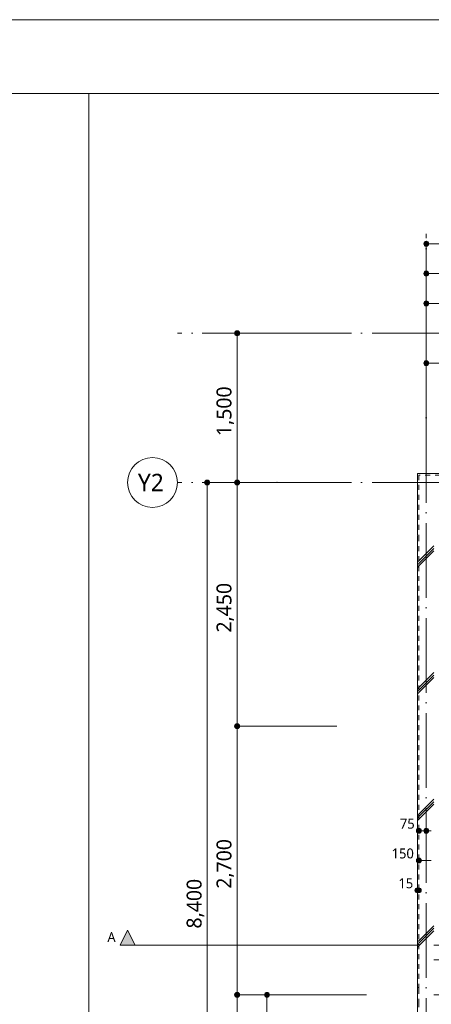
# Model space of a CAD drawing. Header units: millimetres. Extents: x 0 to 841, y 0 to 1188.
# Tile 63 of 98: x 407 to 489, y 990 to 1188. Entities that reach past the tile are written whole.
import ezdxf
from ezdxf.xclip import XClip

# ---------------------------------------------------------------- set-up
doc = ezdxf.new("R2010")
doc.units = ezdxf.units.MM
doc.header["$MEASUREMENT"] = 0
doc.header["$XCLIPFRAME"] = 0
for name, pattern in [('Wipeout_Contour', [1000, 0, -1000]), ('通り芯', [19, 15, -2, 0, -2]), ('ＪＷ点線１', [2, 1, -1])]:
    doc.linetypes.add(name, pattern=pattern)
for name, color, linetype in [('壁-躯体', 7, 'Continuous'), ('寸法', 7, 'Continuous'), ('床', 7, 'Continuous'), ('断面図', 7, 'Continuous'), ('柱', 7, 'Continuous')]:
    doc.layers.add(name, color=color, linetype=linetype)
for name, color, linetype, lineweight in [('壁-躯体_ペン_番号__141', 7, 'Continuous', 15), ('壁-躯体_ペン_番号__41', 7, 'Continuous', 13), ('寸法_ペン_番号__45', 7, 'Continuous', 13), ('寸法_ペン_番号__46', 7, 'Continuous', 13), ('断面図_ペン_番号__25', 7, 'Continuous', 15), ('断面図_ペン_番号__46', 7, 'Continuous', 13), ('解答用紙_1_01_2図中枠・表題欄_ペン_番号__7', 7, 'Continuous', 18), ('解答用紙_1_0_ペン_番号__21', 7, 'Continuous', 18), ('解答用紙_1_Defpoints_ペン_番号__11', 7, 'Continuous', 18), ('通り芯_ペン_番号__138', 7, 'Continuous', 5), ('通り芯_ペン_番号__139', 8, 'Continuous', 5)]:
    doc.layers.add(name, color=color, linetype=linetype, lineweight=lineweight)
for name, color, linetype, lineweight, true_color in [('壁-躯体_ペン_番号__169', 253, 'Continuous', 5, 0xaaaaaa), ('寸法_ペン_番号__85', 251, 'Continuous', 5, 0x6a6a6a), ('床_ペン_番号__89', 251, 'Continuous', 5, 0x6a6a6a), ('断面図_ペン_番号__85', 251, 'Continuous', 5, 0x6a6a6a), ('柱_ペン_番号__169', 253, 'Continuous', 5, 0xaaaaaa)]:
    doc.layers.add(name, color=color, linetype=linetype, lineweight=lineweight, true_color=true_color)
doc.styles.add('GENERATED_STYLE_1', font='meiryo.ttc')
pattern_1 = [(45, (488.263, 926.959), (-12.728, 12.728), []), (45, (488.008, 927.213), (-12.728, 12.728), []), (45, (487.753, 927.468), (-12.728, 12.728), [])]

# ---------------------------------------------------------------- blocks, each defined once
blk = doc.blocks.new('図面_6_6', base_point=(598.26, 1001.92))
at = {"layer": '寸法', "linetype": 'Continuous', "lineweight": 0, "true_color": 0x000000}
for points in [[(487.76, 1142.96), (487.8, 1142.77), (487.91, 1142.61), (488.07, 1142.5), (488.26, 1142.46), (488.45, 1142.5), (488.62, 1142.61), (488.72, 1142.77), (488.76, 1142.96), (488.72, 1143.15), (488.62, 1143.31), (488.45, 1143.42), (488.26, 1143.46), (488.07, 1143.42), (487.91, 1143.31), (487.8, 1143.15)], [(487.76, 1136.96), (487.8, 1136.77), (487.91, 1136.61), (488.07, 1136.5), (488.26, 1136.46), (488.45, 1136.5), (488.62, 1136.61), (488.72, 1136.77), (488.76, 1136.96), (488.72, 1137.15), (488.62, 1137.31), (488.45, 1137.42), (488.26, 1137.46), (488.07, 1137.42), (487.91, 1137.31), (487.8, 1137.15)], [(487.76, 1130.96), (487.8, 1130.77), (487.91, 1130.61), (488.07, 1130.5), (488.26, 1130.46), (488.45, 1130.5), (488.62, 1130.61), (488.72, 1130.77), (488.76, 1130.96), (488.72, 1131.15), (488.62, 1131.31), (488.45, 1131.42), (488.26, 1131.46), (488.07, 1131.42), (487.91, 1131.31), (487.8, 1131.15)], [(449.76, 1124.96), (449.8, 1124.77), (449.91, 1124.61), (450.07, 1124.5), (450.26, 1124.46), (450.45, 1124.5), (450.62, 1124.61), (450.72, 1124.77), (450.76, 1124.96), (450.72, 1125.15), (450.62, 1125.31), (450.45, 1125.42), (450.26, 1125.46), (450.07, 1125.42), (449.91, 1125.31), (449.8, 1125.15)], [(487.76, 1118.94), (487.8, 1118.75), (487.91, 1118.58), (488.07, 1118.48), (488.26, 1118.44), (488.45, 1118.48), (488.62, 1118.58), (488.72, 1118.75), (488.76, 1118.94), (488.72, 1119.13), (488.62, 1119.29), (488.45, 1119.4), (488.26, 1119.44), (488.07, 1119.4), (487.91, 1119.29), (487.8, 1119.13)], [(443.76, 1094.96), (443.8, 1094.77), (443.91, 1094.61), (444.07, 1094.5), (444.26, 1094.46), (444.45, 1094.5), (444.62, 1094.61), (444.72, 1094.77), (444.76, 1094.96), (444.72, 1095.15), (444.62, 1095.31), (444.45, 1095.42), (444.26, 1095.46), (444.07, 1095.42), (443.91, 1095.31), (443.8, 1095.15)], [(449.76, 1094.96), (449.8, 1094.77), (449.91, 1094.61), (450.07, 1094.5), (450.26, 1094.46), (450.45, 1094.5), (450.62, 1094.61), (450.72, 1094.77), (450.76, 1094.96), (450.72, 1095.15), (450.62, 1095.31), (450.45, 1095.42), (450.26, 1095.46), (450.07, 1095.42), (449.91, 1095.31), (449.8, 1095.15)], [(449.76, 1045.96), (449.8, 1045.77), (449.91, 1045.61), (450.07, 1045.5), (450.26, 1045.46), (450.45, 1045.5), (450.62, 1045.61), (450.72, 1045.77), (450.76, 1045.96), (450.72, 1046.15), (450.62, 1046.31), (450.45, 1046.42), (450.26, 1046.46), (450.07, 1046.42), (449.91, 1046.31), (449.8, 1046.15)], [(449.76, 991.96), (449.8, 991.77), (449.91, 991.61), (450.07, 991.5), (450.26, 991.46), (450.45, 991.5), (450.62, 991.61), (450.72, 991.77), (450.76, 991.96), (450.72, 992.15), (450.62, 992.31), (450.45, 992.42), (450.26, 992.46), (450.07, 992.42), (449.91, 992.31), (449.8, 992.15)], [(455.76, 991.96), (455.8, 991.77), (455.91, 991.61), (456.07, 991.5), (456.26, 991.46), (456.45, 991.5), (456.62, 991.61), (456.72, 991.77), (456.76, 991.96), (456.72, 992.15), (456.62, 992.31), (456.45, 992.42), (456.26, 992.46), (456.07, 992.42), (455.91, 992.31), (455.8, 992.15)]]:
    blk.add_hatch(color=18, dxfattribs=at).paths.add_polyline_path(points)
at = {"layer": '断面図', "linetype": 'Continuous', "lineweight": 0, "true_color": 0x000000}
blk.add_hatch(color=18, dxfattribs=at).paths.add_polyline_path([(426.76, 1001.96), (429.76, 1001.96), (428.26, 1004.96)])
at = {"layer": '寸法_ペン_番号__45', "color": 7, "linetype": 'Continuous', "lineweight": 13}
for centre in [(488.26, 1142.96), (488.26, 1136.96), (488.26, 1130.96), (450.26, 1124.96), (488.26, 1118.94), (444.26, 1094.96), (450.26, 1094.96), (450.26, 1045.96), (450.26, 991.96), (456.26, 991.96)]:
    blk.add_circle(centre, 0.5, dxfattribs=at)
at = {"layer": '寸法_ペン_番号__85', "color": 251, "linetype": 'Continuous', "lineweight": 5, "true_color": 0x6a6a6a}
for p, q in [((488.26, 1122.96), (488.26, 1142.46)), ((488.76, 1142.96), (636.26, 1142.96)), ((488.26, 1116.96), (488.26, 1136.46)), ((488.76, 1136.96), (537.76, 1136.96)), ((488.26, 1110.96), (488.26, 1130.46)), ((488.76, 1130.96), (547.76, 1130.96)), ((450.26, 1124.46), (450.26, 1095.46)), ((450.76, 1124.96), (470.26, 1124.96)), ((488.26, 1098.94), (488.26, 1118.44)), ((488.76, 1118.94), (581.76, 1118.94)), ((444.76, 1094.96), (464.26, 1094.96)), ((450.76, 1094.96), (470.26, 1094.96)), ((444.26, 1094.46), (444.26, 927.46)), ((450.26, 1094.46), (450.26, 1046.46)), ((450.26, 1045.46), (450.26, 992.46)), ((450.76, 1045.96), (470.26, 1045.96)), ((450.76, 991.96), (470.26, 991.96)), ((476.26, 991.96), (456.76, 991.96)), ((450.26, 991.46), (450.26, 927.46)), ((456.26, 967.46), (456.26, 991.46))]:
    blk.add_line(p, q, dxfattribs=at)
for p in [(488.26, 1143.46), (488.26, 1137.46), (488.26, 1131.46), (449.76, 1124.96), (488.26, 1119.44), (443.76, 1094.96), (449.76, 1094.96), (449.76, 1045.96), (449.76, 991.96), (455.76, 991.96)]:
    blk.add_point(p, dxfattribs=at)
at = {"layer": '断面図_ペン_番号__25', "color": 7, "linetype": 'Continuous', "lineweight": 15, "flags": 128}
blk.add_lwpolyline([(426.76, 1001.96), (429.76, 1001.96), (428.26, 1004.96)], close=True, dxfattribs=at)
at = {"layer": '通り芯_ペン_番号__138', "color": 7, "linetype": 'Continuous', "lineweight": 5}
blk.add_circle((433.26, 1094.96), 5, dxfattribs=at)
at = {"layer": '通り芯_ペン_番号__139', "color": 8, "linetype": '通り芯', "lineweight": 5}
for p, q in [((488.26, 1124.96), (488.26, 1144.96)), ((458.26, 1124.96), (438.26, 1124.96)), ((458.26, 1124.96), (744.26, 1124.96)), ((458.26, 1094.96), (438.26, 1094.96))]:
    blk.add_line(p, q, dxfattribs=at)
blk.add_point((458.26, 1094.96), dxfattribs=at)
blk.add_point((458.26, 1094.96), dxfattribs=at)
at = {"layer": '寸法_ペン_番号__46', "color": 7, "linetype": 'Continuous', "lineweight": 13, "char_height": 3, "width": 11.334, "attachment_point": 7, "rotation": 90, "style": 'GENERATED_STYLE_1'}
for s, insert in [('\\A1;{\\pql;\\fMeiryo|b0|i0|c128|p0;\\W1.000000;1,500}', (449.66, 1104.29)), ('\\A1;{\\pql;\\fMeiryo|b0|i0|c128|p0;\\W1.000000;2,450}', (449.66, 1064.79)), ('\\A1;{\\pql;\\fMeiryo|b0|i0|c128|p0;\\W1.000000;2,700}', (449.66, 1013.29)), ('\\A1;{\\pql;\\fMeiryo|b0|i0|c128|p0;\\W1.000000;8,400}', (443.66, 1005.29))]:
    blk.add_mtext(s, dxfattribs=dict(at, insert=insert))
at = {"layer": '断面図_ペン_番号__46', "color": 7, "linetype": 'Continuous', "lineweight": 13, "insert": (425.86, 1002.56), "char_height": 2, "attachment_point": 9, "style": 'GENERATED_STYLE_1'}
blk.add_mtext('\\A1;{\\pqr;\\pt0;\\fMeiryo|b0|i0|c128|p0;\\W1.000000;A}', dxfattribs=at)
at = {"layer": '通り芯_ペン_番号__138', "color": 7, "linetype": 'Continuous', "lineweight": 5, "insert": (430.34, 1096.71), "char_height": 3.5, "attachment_point": 1, "style": 'GENERATED_STYLE_1'}
blk.add_mtext('\\A1;{\\pql;\\pt0;\\fMeiryo|b0|i0|c128|p0;\\W1.000000;Y2}', dxfattribs=at)
at = {"color": 254, "linetype": 'Wipeout_Contour', "lineweight": 0, "ltscale": 22881.22973}
blk.add_wipeout([(488.26, 926.96), (582.26, 926.96), (724.26, 926.96), (724.26, 969.86), (709.26, 969.86), (709.26, 976.96), (724.26, 976.96), (724.26, 1021.96), (686.66, 1021.96), (686.66, 1062.86), (655.96, 1062.86), (655.96, 1094.96), (636.76, 1094.96), (636.76, 1078.96), (614.96, 1078.96), (614.96, 1061.06), (582.26, 1061.06), (582.26, 991.96), (488.26, 991.96)], dxfattribs=at).dxf.layer = '床'
at = {"layer": '寸法', "linetype": 'Continuous', "lineweight": 0, "true_color": 0x000000}
blk.add_hatch(color=18, dxfattribs=at).paths.add_polyline_path([(487.76, 998.99), (487.8, 998.8), (487.91, 998.64), (488.07, 998.53), (488.26, 998.49), (488.45, 998.53), (488.62, 998.64), (488.72, 998.8), (488.76, 998.99), (488.72, 999.19), (488.62, 999.35), (488.45, 999.46), (488.26, 999.49), (488.07, 999.46), (487.91, 999.35), (487.8, 999.19)])
at = {"layer": '寸法_ペン_番号__45', "color": 7, "linetype": 'Continuous', "lineweight": 13}
blk.add_circle((488.26, 998.99), 0.5, dxfattribs=at)
at = {"layer": '寸法_ペン_番号__85', "color": 251, "linetype": 'Continuous', "lineweight": 5, "true_color": 0x6a6a6a}
blk.add_line((488.76, 998.99), (519.76, 998.99), dxfattribs=at)
blk.add_point((488.26, 999.49), dxfattribs=at)
at = {"layer": '床_ペン_番号__89', "color": 251, "linetype": 'Continuous', "lineweight": 5, "true_color": 0x6a6a6a, "flags": 128}
blk.add_lwpolyline([(488.26, 926.96), (582.26, 926.96), (724.26, 926.96), (724.26, 969.86), (709.26, 969.86), (709.26, 976.96), (724.26, 976.96), (724.26, 1021.96), (686.66, 1021.96), (686.66, 1062.86), (655.96, 1062.86), (655.96, 1094.96), (636.76, 1094.96), (636.76, 1078.96), (614.96, 1078.96), (614.96, 1061.06), (582.26, 1061.06), (582.26, 991.96), (488.26, 991.96)], close=True, dxfattribs=at)
at = {"layer": '断面図_ペン_番号__85', "color": 251, "linetype": 'Continuous', "lineweight": 5, "true_color": 0x6a6a6a}
blk.add_line((429.76, 1001.96), (585.76, 1001.96), dxfattribs=at)
at = {"color": 254, "linetype": 'Wipeout_Contour', "lineweight": 0, "ltscale": 3314.346345}
blk.add_wipeout([(489.73, 990.46), (486.76, 993.18), (486.76, 990.46)], dxfattribs=at).dxf.layer = '壁-躯体'
at = {"color": 254, "linetype": 'Wipeout_Contour', "lineweight": 0, "ltscale": 4786.559221}
blk.add_wipeout([(486.76, 1084.46), (498.76, 1084.46), (498.76, 1096.46), (486.76, 1096.46)], dxfattribs=at).dxf.layer = '柱'
at = {"layer": '壁-躯体_ペン_番号__169', "linetype": 'Continuous', "lineweight": 5, "true_color": 0xaaaaaa}
h = blk.add_hatch(dxfattribs=at)
h.set_pattern_fill('コンクリート_構造2_0006', color=253, style=0, pattern_type=2)
h.set_pattern_definition(pattern_1)
h.paths.add_polyline_path([(489.73, 990.46), (486.76, 993.18), (486.76, 990.46)])
at = {"layer": '柱_ペン_番号__169', "linetype": 'Continuous', "lineweight": 5, "true_color": 0xaaaaaa}
h = blk.add_hatch(dxfattribs=at)
h.set_pattern_fill('コンクリート_構造2_0006', color=253, style=0, pattern_type=2)
h.set_pattern_definition(pattern_1)
h.paths.add_polyline_path([(486.76, 1084.46), (498.76, 1084.46), (498.76, 1096.46), (486.76, 1096.46)])
at = {"color": 254, "linetype": 'Wipeout_Contour', "lineweight": 0, "ltscale": 4808.983128}
blk.add_wipeout([(486.76, 1096.46), (498.76, 1096.46), (499.06, 1096.76), (486.46, 1096.76)], dxfattribs=at).dxf.layer = '壁-躯体'
at = {"color": 254, "linetype": 'Wipeout_Contour', "lineweight": 0, "ltscale": 5529.971873}
blk.add_wipeout([(486.76, 993.18), (489.73, 990.46), (489.76, 990.46), (489.76, 993.46), (486.76, 993.46)], dxfattribs=at).dxf.layer = '壁-躯体'
at = {"layer": '壁-躯体_ペン_番号__169', "linetype": 'Continuous', "lineweight": 5, "true_color": 0xaaaaaa}
h = blk.add_hatch(dxfattribs=at)
h.set_pattern_fill('コンクリート_構造2_0006', color=253, style=0, pattern_type=2)
h.set_pattern_definition(pattern_1)
h.paths.add_polyline_path([(486.76, 1096.46), (498.76, 1096.46), (499.06, 1096.76), (486.46, 1096.76)])
h = blk.add_hatch(dxfattribs=at)
h.set_pattern_fill('コンクリート_構造2_0006', color=253, style=0, pattern_type=2)
h.set_pattern_definition(pattern_1)
h.paths.add_polyline_path([(486.76, 993.18), (489.73, 990.46), (489.76, 990.46), (489.76, 993.46), (486.76, 993.46)])
at = {"layer": '壁-躯体_ペン_番号__141', "color": 7, "linetype": 'ＪＷ点線１', "lineweight": 15}
for p, q in [((486.76, 993.46), (486.76, 993.18)), ((486.76, 993.18), (486.76, 990.46))]:
    blk.add_line(p, q, dxfattribs=at)
at = {"layer": '寸法_ペン_番号__85', "color": 251, "linetype": 'Continuous', "lineweight": 5, "true_color": 0x6a6a6a}
blk.add_line((488.26, 993.99), (488.26, 998.49), dxfattribs=at)
at = {"color": 254, "linetype": 'Wipeout_Contour', "lineweight": 0, "ltscale": 4776.435705}
blk.add_wipeout([(486.76, 1084.46), (486.76, 1096.46), (486.46, 1096.76), (486.46, 1084.16)], dxfattribs=at).dxf.layer = '壁-躯体'
at = {"color": 254, "linetype": 'Wipeout_Contour', "lineweight": 0, "ltscale": 3318.747351}
blk.add_wipeout([(486.76, 993.46), (486.46, 993.46), (486.76, 993.18)], dxfattribs=at).dxf.layer = '壁-躯体'
at = {"layer": '壁-躯体_ペン_番号__169', "linetype": 'Continuous', "lineweight": 5, "true_color": 0xaaaaaa}
h = blk.add_hatch(dxfattribs=at)
h.set_pattern_fill('コンクリート_構造2_0006', color=253, style=0, pattern_type=2)
h.set_pattern_definition(pattern_1)
h.paths.add_polyline_path([(486.76, 1084.46), (486.76, 1096.46), (486.46, 1096.76), (486.46, 1084.16)])
h = blk.add_hatch(dxfattribs=at)
h.set_pattern_fill('コンクリート_構造2_0006', color=253, style=0, pattern_type=2)
h.set_pattern_definition(pattern_1)
h.paths.add_polyline_path([(486.76, 993.46), (486.46, 993.46), (486.76, 993.18)])
at = {"color": 254, "linetype": 'Wipeout_Contour', "lineweight": 0, "ltscale": 4808.983128}
blk.add_wipeout([(486.76, 1096.46), (498.76, 1096.46), (499.06, 1096.76), (486.46, 1096.76)], dxfattribs=at).dxf.layer = '壁-躯体'
at = {"color": 254, "linetype": 'Wipeout_Contour', "lineweight": 0, "ltscale": 4325.363116}
blk.add_wipeout([(486.46, 993.46), (486.46, 937.86), (486.76, 937.86), (486.76, 993.18)], dxfattribs=at).dxf.layer = '壁-躯体'
at = {"layer": '壁-躯体_ペン_番号__169', "linetype": 'Continuous', "lineweight": 5, "true_color": 0xaaaaaa}
h = blk.add_hatch(dxfattribs=at)
h.set_pattern_fill('コンクリート_構造2_0006', color=253, style=0, pattern_type=2)
h.set_pattern_definition(pattern_1)
h.paths.add_polyline_path([(486.76, 1096.46), (498.76, 1096.46), (499.06, 1096.76), (486.46, 1096.76)])
h = blk.add_hatch(dxfattribs=at)
h.set_pattern_fill('コンクリート_構造2_0006', color=253, style=0, pattern_type=2)
h.set_pattern_definition(pattern_1)
h.paths.add_polyline_path([(486.46, 993.46), (486.46, 937.86), (486.76, 937.86), (486.76, 993.18)])
at = {"layer": '壁-躯体_ペン_番号__141', "color": 7, "linetype": 'ＪＷ点線１', "lineweight": 15}
blk.add_line((486.76, 993.46), (486.76, 993.18), dxfattribs=at)
at = {"layer": '壁-躯体_ペン_番号__141', "color": 7, "linetype": 'Continuous', "lineweight": 15, "flags": 128}
blk.add_lwpolyline([(486.46, 993.46), (486.76, 993.46)], dxfattribs=at)
at = {"color": 254, "linetype": 'Wipeout_Contour', "lineweight": 0, "ltscale": 4776.435705}
blk.add_wipeout([(486.76, 1084.46), (486.76, 1096.46), (486.46, 1096.76), (486.46, 1084.16)], dxfattribs=at).dxf.layer = '壁-躯体'
at = {"color": 254, "linetype": 'Wipeout_Contour', "lineweight": 0, "ltscale": 5428.32978}
blk.add_wipeout([(486.76, 990.46), (486.76, 937.86), (489.76, 937.86), (489.76, 990.43), (489.73, 990.46)], dxfattribs=at).dxf.layer = '壁-躯体'
at = {"layer": '壁-躯体_ペン_番号__169', "linetype": 'Continuous', "lineweight": 5, "true_color": 0xaaaaaa}
h = blk.add_hatch(dxfattribs=at)
h.set_pattern_fill('コンクリート_構造2_0006', color=253, style=0, pattern_type=2)
h.set_pattern_definition(pattern_1)
h.paths.add_polyline_path([(486.76, 1084.46), (486.76, 1096.46), (486.46, 1096.76), (486.46, 1084.16)])
h = blk.add_hatch(dxfattribs=at)
h.set_pattern_fill('コンクリート_構造2_0006', color=253, style=0, pattern_type=2)
h.set_pattern_definition(pattern_1)
h.paths.add_polyline_path([(486.76, 990.46), (486.76, 937.86), (489.76, 937.86), (489.76, 990.43), (489.73, 990.46)])
at = {"layer": '壁-躯体_ペン_番号__141', "color": 7, "linetype": 'Continuous', "lineweight": 15}
for p, q in [((486.46, 1096.76), (499.06, 1096.76)), ((486.46, 1084.16), (486.46, 1096.76)), ((486.46, 1096.76), (499.06, 1096.76)), ((486.46, 1084.16), (486.46, 1096.76))]:
    blk.add_line(p, q, dxfattribs=at)
at = {"layer": '壁-躯体_ペン_番号__141', "color": 7, "linetype": 'ＪＷ点線１', "lineweight": 15}
for p, q in [((486.76, 993.18), (486.76, 990.46)), ((486.76, 990.46), (486.76, 937.86))]:
    blk.add_line(p, q, dxfattribs=at)
at = {"layer": '壁-躯体_ペン_番号__141', "color": 7, "linetype": 'Continuous', "lineweight": 15, "flags": 128}
blk.add_lwpolyline([(486.46, 993.46), (486.46, 937.86)], dxfattribs=at)
at = {"layer": '壁-躯体_ペン_番号__41', "color": 7, "linetype": 'ＪＷ点線１', "lineweight": 13}
blk.add_line((499.06, 1096.46), (486.76, 1096.46), dxfattribs=at)
at = {"layer": '通り芯_ペン_番号__139', "color": 8, "linetype": '通り芯', "lineweight": 5}
blk.add_line((458.26, 1094.96), (744.26, 1094.96), dxfattribs=at)
at = {"color": 254, "linetype": 'Wipeout_Contour', "lineweight": 0, "ltscale": 3564.74492}
blk.add_wipeout([(486.76, 1084.46), (486.46, 1084.16), (486.76, 1084.16)], dxfattribs=at).dxf.layer = '壁-躯体'
at = {"layer": '壁-躯体_ペン_番号__169', "linetype": 'Continuous', "lineweight": 5, "true_color": 0xaaaaaa}
h = blk.add_hatch(dxfattribs=at)
h.set_pattern_fill('コンクリート_構造2_0006', color=253, style=0, pattern_type=2)
h.set_pattern_definition(pattern_1)
h.paths.add_polyline_path([(486.76, 1084.46), (486.46, 1084.16), (486.76, 1084.16)])
at = {"color": 254, "linetype": 'Wipeout_Contour', "lineweight": 0, "ltscale": 4589.149962}
blk.add_wipeout([(486.46, 1084.16), (486.46, 993.46), (486.76, 993.46), (486.76, 1084.16)], dxfattribs=at).dxf.layer = '壁-躯体'
at = {"layer": '壁-躯体_ペン_番号__169', "linetype": 'Continuous', "lineweight": 5, "true_color": 0xaaaaaa}
h = blk.add_hatch(dxfattribs=at)
h.set_pattern_fill('コンクリート_構造2_0006', color=253, style=0, pattern_type=2)
h.set_pattern_definition(pattern_1)
h.paths.add_polyline_path([(486.46, 1084.16), (486.46, 993.46), (486.76, 993.46), (486.76, 1084.16)])
at = {"layer": '寸法_ペン_番号__46', "color": 7, "linetype": 'Continuous', "lineweight": 13, "char_height": 2, "attachment_point": 7, "style": 'GENERATED_STYLE_1'}
for s, insert, width in [('\\A1;{\\pql;\\fMeiryo|b0|i0|c128|p0;\\W1.000000;150}', (481.29, 1019.36), 4.9688), ('\\A1;{\\pql;\\fMeiryo|b0|i0|c128|p0;\\W1.000000;15}', (482.65, 1013.37), 3.3125)]:
    blk.add_mtext(s, dxfattribs=dict(at, insert=insert, width=width))
at = {"color": 254, "linetype": 'Wipeout_Contour', "lineweight": 0, "ltscale": 4591.958982}
blk.add_wipeout([(486.76, 1084.16), (486.76, 993.46), (489.76, 993.46), (489.76, 1084.16)], dxfattribs=at).dxf.layer = '壁-躯体'
at = {"layer": '壁-躯体_ペン_番号__169', "linetype": 'Continuous', "lineweight": 5, "true_color": 0xaaaaaa}
h = blk.add_hatch(dxfattribs=at)
h.set_pattern_fill('コンクリート_構造2_0006', color=253, style=0, pattern_type=2)
h.set_pattern_definition(pattern_1)
h.paths.add_polyline_path([(486.76, 1084.16), (486.76, 993.46), (489.76, 993.46), (489.76, 1084.16)])
at = {"layer": '寸法', "linetype": 'Continuous', "lineweight": 0, "true_color": 0x000000}
for points in [[(486.26, 1024.95), (486.3, 1024.76), (486.41, 1024.59), (486.57, 1024.49), (486.76, 1024.45), (486.95, 1024.49), (487.12, 1024.59), (487.22, 1024.76), (487.26, 1024.95), (487.22, 1025.14), (487.12, 1025.3), (486.95, 1025.41), (486.76, 1025.45), (486.57, 1025.41), (486.41, 1025.3), (486.3, 1025.14)], [(487.76, 1024.95), (487.8, 1024.76), (487.91, 1024.59), (488.07, 1024.49), (488.26, 1024.45), (488.45, 1024.49), (488.62, 1024.59), (488.72, 1024.76), (488.76, 1024.95), (488.72, 1025.14), (488.62, 1025.3), (488.45, 1025.41), (488.26, 1025.45), (488.07, 1025.41), (487.91, 1025.3), (487.8, 1025.14)], [(486.26, 1018.96), (486.3, 1018.77), (486.41, 1018.61), (486.57, 1018.5), (486.76, 1018.46), (486.95, 1018.5), (487.12, 1018.61), (487.22, 1018.77), (487.26, 1018.96), (487.22, 1019.15), (487.12, 1019.31), (486.95, 1019.42), (486.76, 1019.46), (486.57, 1019.42), (486.41, 1019.31), (486.3, 1019.15)], [(485.96, 1012.97), (486, 1012.78), (486.11, 1012.62), (486.27, 1012.51), (486.46, 1012.47), (486.65, 1012.51), (486.82, 1012.62), (486.92, 1012.78), (486.96, 1012.97), (486.92, 1013.16), (486.82, 1013.32), (486.65, 1013.43), (486.46, 1013.47), (486.27, 1013.43), (486.11, 1013.32), (486, 1013.16)], [(486.26, 1012.97), (486.3, 1012.78), (486.41, 1012.62), (486.57, 1012.51), (486.76, 1012.47), (486.95, 1012.51), (487.12, 1012.62), (487.22, 1012.78), (487.26, 1012.97), (487.22, 1013.16), (487.12, 1013.32), (486.95, 1013.43), (486.76, 1013.47), (486.57, 1013.43), (486.41, 1013.32), (486.3, 1013.16)]]:
    blk.add_hatch(color=18, dxfattribs=at).paths.add_polyline_path(points)
at = {"layer": '壁-躯体_ペン_番号__141', "color": 7, "linetype": 'Continuous', "lineweight": 15, "flags": 128}
blk.add_lwpolyline([(486.46, 993.46), (486.76, 993.46)], dxfattribs=at)
at = {"layer": '寸法_ペン_番号__45', "color": 7, "linetype": 'Continuous', "lineweight": 13}
for centre in [(486.76, 1024.95), (488.26, 1024.95), (486.76, 1018.96), (486.46, 1012.97), (486.76, 1012.97)]:
    blk.add_circle(centre, 0.5, dxfattribs=at)
at = {"layer": '寸法_ペン_番号__85', "color": 251, "linetype": 'Continuous', "lineweight": 5, "true_color": 0x6a6a6a}
for p, q in [((487.26, 1024.95), (487.76, 1024.95)), ((488.76, 1024.95), (489.26, 1024.95)), ((487.26, 1018.96), (489.26, 1018.96)), ((486.46, 1012.97), (486.76, 1012.97))]:
    blk.add_line(p, q, dxfattribs=at)
at = {"layer": '寸法_ペン_番号__46', "color": 7, "linetype": 'Continuous', "lineweight": 13, "insert": (482.95, 1025.35), "char_height": 2, "width": 3.3125, "attachment_point": 7, "style": 'GENERATED_STYLE_1'}
blk.add_mtext('\\A1;{\\pql;\\fMeiryo|b0|i0|c128|p0;\\W1.000000;75}', dxfattribs=at)
at = {"color": 254, "linetype": 'Wipeout_Contour', "lineweight": 0, "ltscale": 4756.683132}
blk.add_wipeout([(486.76, 1084.16), (489.76, 1084.16), (489.76, 1084.46), (486.76, 1084.46)], dxfattribs=at).dxf.layer = '壁-躯体'
at = {"layer": '壁-躯体_ペン_番号__169', "linetype": 'Continuous', "lineweight": 5, "true_color": 0xaaaaaa}
h = blk.add_hatch(dxfattribs=at)
h.set_pattern_fill('コンクリート_構造2_0006', color=253, style=0, pattern_type=2)
h.set_pattern_definition(pattern_1)
h.paths.add_polyline_path([(486.76, 1084.16), (489.76, 1084.16), (489.76, 1084.46), (486.76, 1084.46)])
at = {"layer": '壁-躯体_ペン_番号__141', "color": 7, "linetype": 'Continuous', "lineweight": 15, "flags": 128}
blk.add_lwpolyline([(486.46, 1084.16), (486.46, 993.46)], dxfattribs=at)
at = {"layer": '壁-躯体_ペン_番号__41', "color": 7, "linetype": 'ＪＷ点線１', "lineweight": 13}
for p, q in [((486.76, 1096.46), (486.76, 1084.16)), ((486.76, 1084.16), (486.76, 1084.46)), ((486.76, 1084.16), (486.76, 993.46))]:
    blk.add_line(p, q, dxfattribs=at)
at = {"layer": '通り芯_ペン_番号__139', "color": 8, "linetype": '通り芯', "lineweight": 5}
blk.add_line((488.26, 1124.96), (488.26, 886.96), dxfattribs=at)
blk = doc.blocks.new('図面_9_1', base_point=(-3958.95, -536.96))
at = {"layer": '解答用紙_1_01_2図中枠・表題欄_ペン_番号__7', "color": 7, "linetype": 'Continuous', "lineweight": 18, "ltscale": 0.01}
blk.add_line((420.5, 1173.15), (420.5, 815), dxfattribs=at)
at = {"layer": '解答用紙_1_01_2図中枠・表題欄_ペン_番号__7', "color": 7, "linetype": 'Continuous', "lineweight": 18, "ltscale": 0.01, "flags": 128}
blk.add_lwpolyline([(21.03, 1173.15), (819.98, 1173.15), (819.98, 608.85), (21.03, 608.85)], close=True, dxfattribs=at)
at = {"layer": '解答用紙_1_Defpoints_ペン_番号__11', "color": 7, "linetype": 'Continuous', "lineweight": 18, "ltscale": 0.01, "flags": 128}
blk.add_lwpolyline([(0, 1188), (841, 1188)], dxfattribs=at)

msp = doc.modelspace()

# ---------------------------------------------------------------- block references
at = {"color": 7, "linetype": 'Continuous', "lineweight": 5}
ref = msp.add_blockref('図面_6_6', (598.26, 1001.92), dxfattribs=at)
XClip(ref).set_block_clipping_path([(424.0552611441, 854.4891387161), (772.4698611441, 1149.3547809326)])

# ---------------------------------------------------------------- next in the draw order: linework, layer by layer
at = {"layer": '解答用紙_1_0_ペン_番号__21', "color": 7, "linetype": 'Continuous', "lineweight": 18, "ltscale": 0.01, "flags": 128}
msp.add_lwpolyline([(0, 0), (841, 0), (841, 1188), (0, 1188)], close=True, dxfattribs=at)

# ---------------------------------------------------------------- next in the draw order: block references
at = {"color": 7, "linetype": 'Continuous', "lineweight": 15}
ref = msp.add_blockref('図面_9_1', (-3958.95, -536.96), dxfattribs=at)
XClip(ref).set_block_clipping_path([(0, 0), (841, 1188)])

doc.saveas('drawing.dxf')
